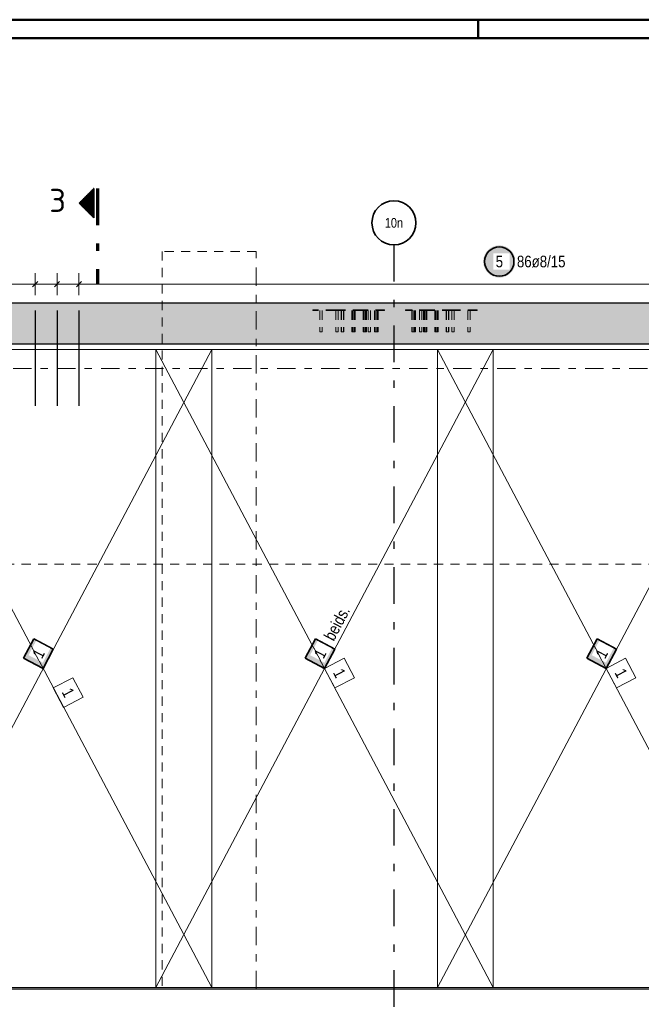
# Model space of a CAD drawing. Header units: millimetres. Extents: x -20 to 91, y -4 to 50.
# Tile 23 of 41: x 24 to 33, y 29 to 42. Entities that reach past the tile are written whole.
import ezdxf
from ezdxf.enums import TextEntityAlignment as Align

# ---------------------------------------------------------------- set-up
doc = ezdxf.new("R2010")
doc.units = ezdxf.units.MM
for name, pattern in [('DASHDOT', [1, 0.5, -0.25, 0, -0.25]), ('DASHDOTX2', [2, 1, -0.5, 0, -0.5]), ('HIDDEN', [0.375, 0.25, -0.125])]:
    doc.linetypes.add(name, pattern=pattern)
doc.layers.add('Achsen', color=7, linetype='Continuous', lineweight=20)
doc.layers.add('Schraffuren', color=7, linetype='Continuous', lineweight=20)
doc.styles.add('Arial Narrow', font='ARIALN.TTF')
doc.styles.add('isocp', font='isocp', dxfattribs={"width": 1.1})

msp = doc.modelspace()

# ---------------------------------------------------------------- hatches: boundary and pattern name
at = {"lineweight": 50}
h = msp.add_hatch(dxfattribs=at)
h.set_pattern_fill('Mau', color=4, scale=0.01, style=0, pattern_type=2)
h.set_pattern_definition([(0, (0, 0), (0, 0.02), [])])
h.paths.add_polyline_path([(25.257623, 39.746322), (25.057623, 39.546322), (25.257623, 39.346322)])
at = {"lineweight": 25, "true_color": 0xffffff}
msp.add_hatch(color=7, dxfattribs=at).paths.add_polyline_path([(31.006771, 38.749551), (31.006637, 38.757229), (31.006235, 38.764897), (31.005566, 38.772547), (31.00463, 38.780169), (31.003429, 38.787753), (31.001964, 38.795291), (31.000236, 38.802774), (30.998249, 38.810191), (30.996004, 38.817535), (30.993503, 38.824795), (30.990752, 38.831964), (30.987751, 38.839033), (30.984506, 38.845993), (30.98102, 38.852835), (30.977297, 38.859551), (30.973342, 38.866133), (30.969159, 38.872573), (30.964755, 38.878864), (30.960133, 38.884996), (30.955301, 38.890964), (30.950263, 38.89676), (30.945026, 38.902376), (30.939596, 38.907806), (30.93398, 38.913043), (30.928184, 38.918081), (30.922217, 38.922913), (30.916084, 38.927535), (30.909794, 38.931939), (30.903353, 38.936121), (30.896771, 38.940076), (30.890055, 38.943799), (30.883213, 38.947286), (30.876253, 38.950531), (30.869185, 38.953531), (30.862016, 38.956283), (30.854755, 38.958783), (30.847411, 38.961028), (30.839994, 38.963016), (30.832512, 38.964743), (30.824974, 38.966209), (30.817389, 38.96741), (30.809767, 38.968346), (30.802118, 38.969015), (30.794449, 38.969417), (30.786771, 38.969551), (30.779093, 38.969417), (30.771425, 38.969015), (30.763775, 38.968346), (30.756153, 38.96741), (30.748569, 38.966209), (30.741031, 38.964743), (30.733548, 38.963016), (30.726131, 38.961028), (30.718787, 38.958783), (30.711527, 38.956283), (30.704358, 38.953531), (30.697289, 38.950531), (30.690329, 38.947286), (30.683487, 38.943799), (30.676771, 38.940076), (30.670189, 38.936121), (30.663749, 38.931939), (30.657458, 38.927535), (30.651326, 38.922913), (30.645358, 38.918081), (30.639562, 38.913043), (30.633946, 38.907806), (30.628516, 38.902376), (30.623279, 38.89676), (30.618241, 38.890964), (30.613409, 38.884996), (30.608787, 38.878864), (30.604383, 38.872573), (30.600201, 38.866133), (30.596246, 38.859551), (30.592523, 38.852835), (30.589036, 38.845993), (30.585791, 38.839033), (30.582791, 38.831964), (30.580039, 38.824795), (30.577539, 38.817535), (30.575294, 38.810191), (30.573306, 38.802774), (30.571579, 38.795291), (30.570113, 38.787753), (30.568912, 38.780169), (30.567976, 38.772547), (30.567307, 38.764897), (30.566905, 38.757229), (30.566771, 38.749551), (30.566905, 38.741873), (30.567307, 38.734204), (30.567976, 38.726555), (30.568912, 38.718933), (30.570113, 38.711348), (30.571579, 38.70381), (30.573306, 38.696328), (30.575294, 38.688911), (30.577539, 38.681567), (30.580039, 38.674306), (30.582791, 38.667137), (30.585791, 38.660069), (30.589036, 38.653109), (30.592523, 38.646267), (30.596246, 38.639551), (30.600201, 38.632969), (30.604383, 38.626528), (30.608787, 38.620238), (30.613409, 38.614105), (30.618241, 38.608138), (30.623279, 38.602342), (30.628516, 38.596726), (30.633946, 38.591296), (30.639562, 38.586059), (30.645358, 38.581021), (30.651326, 38.576189), (30.657458, 38.571567), (30.663749, 38.567163), (30.670189, 38.56298), (30.676771, 38.559025), (30.683487, 38.555302), (30.690329, 38.551816), (30.697289, 38.548571), (30.704358, 38.54557), (30.711527, 38.542819), (30.718787, 38.540318), (30.726131, 38.538073), (30.733548, 38.536086), (30.741031, 38.534358), (30.748569, 38.532893), (30.756153, 38.531692), (30.763775, 38.530756), (30.771425, 38.530087), (30.779093, 38.529685), (30.786771, 38.529551), (30.794449, 38.529685), (30.802118, 38.530087), (30.809767, 38.530756), (30.817389, 38.531692), (30.824974, 38.532893), (30.832512, 38.534358), (30.839994, 38.536086), (30.847411, 38.538073), (30.854755, 38.540318), (30.862016, 38.542819), (30.869185, 38.54557), (30.876253, 38.548571), (30.883213, 38.551816), (30.890055, 38.555302), (30.896771, 38.559025), (30.903353, 38.56298), (30.909794, 38.567163), (30.916084, 38.571567), (30.922217, 38.576189), (30.928184, 38.581021), (30.93398, 38.586059), (30.939596, 38.591296), (30.945026, 38.596726), (30.950263, 38.602342), (30.955301, 38.608138), (30.960133, 38.614105), (30.964755, 38.620238), (30.969159, 38.626528), (30.973342, 38.632969), (30.977297, 38.639551), (30.98102, 38.646267), (30.984506, 38.653109), (30.987751, 38.660069), (30.990752, 38.667137), (30.993503, 38.674306), (30.996004, 38.681567), (30.998249, 38.688911), (31.000236, 38.696328), (31.001964, 38.70381), (31.003429, 38.711348), (31.00463, 38.718933), (31.005566, 38.726555), (31.006235, 38.734204)])
at = {"lineweight": 35, "true_color": 0xffffff}
for points in [[(24.438927, 33.600138), (24.298827, 33.334861), (24.564104, 33.194761), (24.704204, 33.460038)], [(28.278926, 33.600139), (28.138825, 33.334862), (28.404102, 33.194762), (28.544203, 33.460039)], [(32.118922, 33.600145), (31.978822, 33.334868), (32.244099, 33.194768), (32.384199, 33.460045)]]:
    msp.add_hatch(color=7, dxfattribs=at).paths.add_polyline_path(points)
at = {"layer": 'Schraffuren', "lineweight": 13, "true_color": 0xd7ffd7}
msp.add_hatch(color=254, dxfattribs=at).paths.add_polyline_path([(20.414103, 37.619777), (48.104812, 37.619777), (48.104812, 38.179777), (20.414103, 38.179777), (20.40983, 38.079763), (22.914099, 38.079777), (22.914099, 38.027777), (20.414103, 38.027777)])

# ---------------------------------------------------------------- linework, layer by layer
at = {"color": 4, "linetype": 'Continuous', "lineweight": 50}
for p, q in [((87.5, 42.05), (0, 42.05)), ((87.25, 41.8), (1, 41.8))]:
    msp.add_line(p, q, dxfattribs=at)
at = {"color": 4, "linetype": 'Continuous', "lineweight": 50, "ltscale": 0.5}
msp.add_line((30.5, 42.05), (30.5, 41.8), dxfattribs=at)
at = {"color": 2, "linetype": 'Continuous', "lineweight": 35}
for p, q in [((25.057623, 39.546322), (25.257623, 39.746322)), ((25.257623, 39.346322), (25.257623, 39.746322)), ((25.257623, 39.346322), (25.057623, 39.546322))]:
    msp.add_line(p, q, dxfattribs=at)
at = {"color": 1, "linetype": 'DASHDOTX2', "lineweight": 70, "ltscale": 0.5}
msp.add_line((25.307623, 39.746322), (25.307623, 38.446322), dxfattribs=at)
at = {"color": 9, "linetype": 'HIDDEN', "lineweight": 0, "ltscale": 0.5}
for p, q in [((27.472247, 38.887089), (26.186834, 38.887089)), ((26.186834, 38.887089), (26.186834, 28.819765)), ((17.070747, 34.619518), (48.40532, 34.619518)), ((26.186834, 28.819765), (27.472247, 28.819765))]:
    msp.add_line(p, q, dxfattribs=at)
at = {"color": 9, "linetype": 'DASHDOT', "lineweight": 0, "ltscale": 0.5}
for p, q in [((27.472247, 28.819765), (27.472247, 38.887089)), ((48.40532, 37.290911), (17.070747, 37.290911))]:
    msp.add_line(p, q, dxfattribs=at)
at = {"color": 5, "linetype": 'Continuous', "lineweight": 18, "ltscale": 0.5}
for p, q in [((24.456215, 38.291139), (24.456215, 38.591139)), ((24.754893, 38.291139), (24.754893, 38.591139)), ((25.05357, 38.291139), (25.05357, 38.591139)), ((45.960979, 38.441139), (20.573411, 38.441139))]:
    msp.add_line(p, q, dxfattribs=at)
at = {"color": 3, "linetype": 'Continuous', "lineweight": 25, "ltscale": 0.5}
for p, q in [((24.42086, 38.405783), (24.491571, 38.476494)), ((24.719537, 38.405783), (24.790248, 38.476494)), ((25.018214, 38.405783), (25.088925, 38.476494)), ((24.456215, 38.079763), (24.456215, 36.779763)), ((24.754893, 38.079763), (24.754893, 36.779763)), ((25.05357, 38.079763), (25.05357, 36.779763))]:
    msp.add_line(p, q, dxfattribs=at)
at = {"color": 6, "linetype": 'HIDDEN', "lineweight": 13, "ltscale": 0.5}
for p, q in [((28.543968, 38.089763), (28.244212, 38.089763)), ((28.244212, 38.089763), (28.244212, 38.079763)), ((28.543968, 38.079763), (28.244212, 38.079763)), ((28.338212, 38.079763), (28.338212, 37.789763)), ((28.370212, 38.079763), (28.370212, 37.789763)), ((28.54114, 38.089763), (28.54114, 38.079763)), ((28.600537, 38.089763), (28.543968, 38.089763)), ((28.543968, 38.089763), (28.543968, 38.079763)), ((28.600537, 38.079763), (28.543968, 38.079763)), ((28.558212, 38.079763), (28.558212, 37.789763)), ((28.590212, 38.079763), (28.590212, 37.789763)), ((28.597708, 38.089763), (28.597708, 38.079763)), ((28.911664, 38.089763), (28.600537, 38.089763)), ((28.600537, 38.089763), (28.600537, 38.079763)), ((28.911664, 38.079763), (28.600537, 38.079763)), ((28.631206, 38.079763), (28.631206, 37.789763)), ((28.634034, 38.079763), (28.634034, 37.789763)), ((28.663206, 38.079763), (28.663206, 37.789763)), ((28.666034, 38.079763), (28.666034, 37.789763)), ((28.775455, 38.079763), (28.775455, 37.789763)), ((28.778212, 38.079763), (28.778212, 37.789763)), ((28.789598, 38.079763), (28.789598, 37.789763)), ((28.807455, 38.079763), (28.807455, 37.789763)), ((28.810212, 38.079763), (28.810212, 37.789763)), ((28.821598, 38.079763), (28.821598, 37.789763)), ((29.222791, 38.089763), (28.911664, 38.089763)), ((29.222791, 38.079763), (28.911664, 38.079763)), ((28.931019, 38.079763), (28.931019, 37.789763)), ((28.945161, 38.079763), (28.945161, 37.789763)), ((28.963019, 38.079763), (28.963019, 37.789763)), ((28.977161, 38.079763), (28.977161, 37.789763)), ((28.998212, 38.079763), (28.998212, 37.789763)), ((29.030212, 38.079763), (29.030212, 37.789763)), ((29.086582, 38.079763), (29.086582, 37.789763)), ((29.100725, 38.079763), (29.100725, 37.789763)), ((29.118582, 38.079763), (29.118582, 37.789763)), ((29.124212, 38.089763), (29.124212, 38.079763)), ((29.132725, 38.079763), (29.132725, 37.789763)), ((29.163394, 38.089763), (29.163394, 38.079763)), ((29.166222, 38.089763), (29.166222, 38.079763)), ((29.219962, 38.089763), (29.219962, 38.079763)), ((29.222791, 38.089763), (29.222791, 38.079763)), ((29.508462, 38.089763), (29.505633, 38.089763)), ((29.505633, 38.089763), (29.505633, 38.079763)), ((29.508462, 38.079763), (29.505633, 38.079763)), ((29.819589, 38.089763), (29.508462, 38.089763)), ((29.508462, 38.089763), (29.508462, 38.079763)), ((29.819589, 38.079763), (29.508462, 38.079763)), ((29.562202, 38.089763), (29.562202, 38.079763)), ((29.56503, 38.089763), (29.56503, 38.079763)), ((29.595699, 38.079763), (29.595699, 37.789763)), ((29.604212, 38.089763), (29.604212, 38.079763)), ((29.609841, 38.079763), (29.609841, 37.789763)), ((29.627699, 38.079763), (29.627699, 37.789763)), ((29.641841, 38.079763), (29.641841, 37.789763)), ((29.698212, 38.079763), (29.698212, 37.789763)), ((29.730212, 38.079763), (29.730212, 37.789763)), ((29.751263, 38.079763), (29.751263, 37.789763)), ((29.765405, 38.079763), (29.765405, 37.789763)), ((29.783263, 38.079763), (29.783263, 37.789763)), ((29.797405, 38.079763), (29.797405, 37.789763)), ((30.130716, 38.089763), (29.819589, 38.089763)), ((30.130716, 38.079763), (29.819589, 38.079763)), ((29.906826, 38.079763), (29.906826, 37.789763)), ((29.918212, 38.079763), (29.918212, 37.789763)), ((29.920968, 38.079763), (29.920968, 37.789763)), ((29.938826, 38.079763), (29.938826, 37.789763)), ((29.950212, 38.079763), (29.950212, 37.789763)), ((29.952968, 38.079763), (29.952968, 37.789763)), ((30.06239, 38.079763), (30.06239, 37.789763)), ((30.065218, 38.079763), (30.065218, 37.789763)), ((30.09439, 38.079763), (30.09439, 37.789763)), ((30.097218, 38.079763), (30.097218, 37.789763)), ((30.127887, 38.089763), (30.127887, 38.079763)), ((30.187284, 38.089763), (30.130716, 38.089763)), ((30.130716, 38.089763), (30.130716, 38.079763)), ((30.187284, 38.079763), (30.130716, 38.079763)), ((30.138212, 38.079763), (30.138212, 37.789763)), ((30.170212, 38.079763), (30.170212, 37.789763)), ((30.184456, 38.089763), (30.184456, 38.079763)), ((30.484212, 38.089763), (30.187284, 38.089763)), ((30.187284, 38.089763), (30.187284, 38.079763)), ((30.484212, 38.079763), (30.187284, 38.079763)), ((30.358212, 38.079763), (30.358212, 37.789763)), ((30.390212, 38.079763), (30.390212, 37.789763)), ((30.484212, 38.089763), (30.484212, 38.079763)), ((28.33943, 37.789763), (28.338212, 37.789763)), ((28.342898, 37.789763), (28.33943, 37.789763)), ((28.348089, 37.789763), (28.342898, 37.789763)), ((28.354212, 37.789763), (28.348089, 37.789763)), ((28.360335, 37.789763), (28.354212, 37.789763)), ((28.365526, 37.789763), (28.360335, 37.789763)), ((28.368994, 37.789763), (28.365526, 37.789763)), ((28.370212, 37.789763), (28.368994, 37.789763)), ((28.55943, 37.789763), (28.558212, 37.789763)), ((28.562898, 37.789763), (28.55943, 37.789763)), ((28.568089, 37.789763), (28.562898, 37.789763)), ((28.574212, 37.789763), (28.568089, 37.789763)), ((28.580335, 37.789763), (28.574212, 37.789763)), ((28.585526, 37.789763), (28.580335, 37.789763)), ((28.588994, 37.789763), (28.585526, 37.789763)), ((28.590212, 37.789763), (28.588994, 37.789763)), ((28.632424, 37.789763), (28.631206, 37.789763)), ((28.634034, 37.789763), (28.632424, 37.789763)), ((28.635252, 37.789763), (28.634034, 37.789763)), ((28.63872, 37.789763), (28.635252, 37.789763)), ((28.643911, 37.789763), (28.63872, 37.789763)), ((28.650034, 37.789763), (28.643911, 37.789763)), ((28.656157, 37.789763), (28.650034, 37.789763)), ((28.661348, 37.789763), (28.656157, 37.789763)), ((28.664816, 37.789763), (28.661348, 37.789763)), ((28.666034, 37.789763), (28.664816, 37.789763)), ((28.776673, 37.789763), (28.775455, 37.789763)), ((28.778212, 37.789763), (28.776673, 37.789763)), ((28.77943, 37.789763), (28.778212, 37.789763)), ((28.782898, 37.789763), (28.77943, 37.789763)), ((28.788089, 37.789763), (28.782898, 37.789763)), ((28.789598, 37.789763), (28.788089, 37.789763)), ((28.790816, 37.789763), (28.789598, 37.789763)), ((28.794284, 37.789763), (28.790816, 37.789763)), ((28.799475, 37.789763), (28.794284, 37.789763)), ((28.805598, 37.789763), (28.799475, 37.789763)), ((28.811721, 37.789763), (28.805598, 37.789763)), ((28.816911, 37.789763), (28.811721, 37.789763)), ((28.82038, 37.789763), (28.816911, 37.789763)), ((28.821598, 37.789763), (28.82038, 37.789763)), ((28.932237, 37.789763), (28.931019, 37.789763)), ((28.935705, 37.789763), (28.932237, 37.789763)), ((28.940896, 37.789763), (28.935705, 37.789763)), ((28.945161, 37.789763), (28.940896, 37.789763)), ((28.946379, 37.789763), (28.945161, 37.789763)), ((28.949847, 37.789763), (28.946379, 37.789763)), ((28.955038, 37.789763), (28.949847, 37.789763)), ((28.961161, 37.789763), (28.955038, 37.789763)), ((28.967284, 37.789763), (28.961161, 37.789763)), ((28.972475, 37.789763), (28.967284, 37.789763)), ((28.975943, 37.789763), (28.972475, 37.789763)), ((28.977161, 37.789763), (28.975943, 37.789763)), ((28.99943, 37.789763), (28.998212, 37.789763)), ((29.002898, 37.789763), (28.99943, 37.789763)), ((29.008089, 37.789763), (29.002898, 37.789763)), ((29.014212, 37.789763), (29.008089, 37.789763)), ((29.020335, 37.789763), (29.014212, 37.789763)), ((29.025526, 37.789763), (29.020335, 37.789763)), ((29.028994, 37.789763), (29.025526, 37.789763)), ((29.030212, 37.789763), (29.028994, 37.789763)), ((29.0878, 37.789763), (29.086582, 37.789763)), ((29.091269, 37.789763), (29.0878, 37.789763)), ((29.096459, 37.789763), (29.091269, 37.789763)), ((29.100725, 37.789763), (29.096459, 37.789763)), ((29.101942, 37.789763), (29.100725, 37.789763)), ((29.105411, 37.789763), (29.101942, 37.789763)), ((29.110602, 37.789763), (29.105411, 37.789763)), ((29.116725, 37.789763), (29.110602, 37.789763)), ((29.122847, 37.789763), (29.116725, 37.789763)), ((29.128038, 37.789763), (29.122847, 37.789763)), ((29.131507, 37.789763), (29.128038, 37.789763)), ((29.132725, 37.789763), (29.131507, 37.789763)), ((29.596917, 37.789763), (29.595699, 37.789763)), ((29.600386, 37.789763), (29.596917, 37.789763)), ((29.605576, 37.789763), (29.600386, 37.789763)), ((29.609841, 37.789763), (29.605576, 37.789763)), ((29.611059, 37.789763), (29.609841, 37.789763)), ((29.614528, 37.789763), (29.611059, 37.789763)), ((29.619719, 37.789763), (29.614528, 37.789763)), ((29.625841, 37.789763), (29.619719, 37.789763)), ((29.631964, 37.789763), (29.625841, 37.789763)), ((29.637155, 37.789763), (29.631964, 37.789763)), ((29.640624, 37.789763), (29.637155, 37.789763)), ((29.641841, 37.789763), (29.640624, 37.789763)), ((29.69943, 37.789763), (29.698212, 37.789763)), ((29.702898, 37.789763), (29.69943, 37.789763)), ((29.708089, 37.789763), (29.702898, 37.789763)), ((29.714212, 37.789763), (29.708089, 37.789763)), ((29.720335, 37.789763), (29.714212, 37.789763)), ((29.725526, 37.789763), (29.720335, 37.789763)), ((29.728994, 37.789763), (29.725526, 37.789763)), ((29.730212, 37.789763), (29.728994, 37.789763)), ((29.752481, 37.789763), (29.751263, 37.789763)), ((29.755949, 37.789763), (29.752481, 37.789763)), ((29.76114, 37.789763), (29.755949, 37.789763)), ((29.765405, 37.789763), (29.76114, 37.789763)), ((29.766623, 37.789763), (29.765405, 37.789763)), ((29.770091, 37.789763), (29.766623, 37.789763)), ((29.775282, 37.789763), (29.770091, 37.789763)), ((29.781405, 37.789763), (29.775282, 37.789763)), ((29.787528, 37.789763), (29.781405, 37.789763)), ((29.792719, 37.789763), (29.787528, 37.789763)), ((29.796187, 37.789763), (29.792719, 37.789763)), ((29.797405, 37.789763), (29.796187, 37.789763)), ((29.908044, 37.789763), (29.906826, 37.789763)), ((29.911513, 37.789763), (29.908044, 37.789763)), ((29.916703, 37.789763), (29.911513, 37.789763)), ((29.918212, 37.789763), (29.916703, 37.789763)), ((29.91943, 37.789763), (29.918212, 37.789763)), ((29.920968, 37.789763), (29.91943, 37.789763)), ((29.922186, 37.789763), (29.920968, 37.789763)), ((29.925655, 37.789763), (29.922186, 37.789763)), ((29.930845, 37.789763), (29.925655, 37.789763)), ((29.936968, 37.789763), (29.930845, 37.789763)), ((29.943091, 37.789763), (29.936968, 37.789763)), ((29.948282, 37.789763), (29.943091, 37.789763)), ((29.95175, 37.789763), (29.948282, 37.789763)), ((29.952968, 37.789763), (29.95175, 37.789763)), ((30.063608, 37.789763), (30.06239, 37.789763)), ((30.065218, 37.789763), (30.063608, 37.789763)), ((30.066436, 37.789763), (30.065218, 37.789763)), ((30.069904, 37.789763), (30.066436, 37.789763)), ((30.075095, 37.789763), (30.069904, 37.789763)), ((30.081218, 37.789763), (30.075095, 37.789763)), ((30.087341, 37.789763), (30.081218, 37.789763)), ((30.092532, 37.789763), (30.087341, 37.789763)), ((30.096, 37.789763), (30.092532, 37.789763)), ((30.097218, 37.789763), (30.096, 37.789763)), ((30.13943, 37.789763), (30.138212, 37.789763)), ((30.142898, 37.789763), (30.13943, 37.789763)), ((30.148089, 37.789763), (30.142898, 37.789763)), ((30.154212, 37.789763), (30.148089, 37.789763)), ((30.160335, 37.789763), (30.154212, 37.789763)), ((30.165526, 37.789763), (30.160335, 37.789763)), ((30.168994, 37.789763), (30.165526, 37.789763)), ((30.170212, 37.789763), (30.168994, 37.789763)), ((30.35943, 37.789763), (30.358212, 37.789763)), ((30.362898, 37.789763), (30.35943, 37.789763)), ((30.368089, 37.789763), (30.362898, 37.789763)), ((30.374212, 37.789763), (30.368089, 37.789763)), ((30.380335, 37.789763), (30.374212, 37.789763)), ((30.385526, 37.789763), (30.380335, 37.789763)), ((30.388994, 37.789763), (30.385526, 37.789763)), ((30.390212, 37.789763), (30.388994, 37.789763))]:
    msp.add_line(p, q, dxfattribs=at)
at = {"color": 7, "linetype": 'Continuous', "lineweight": 18, "ltscale": 0.5}
for p, q in [((22.264104, 28.839766), (26.864103, 37.549755)), ((25.820603, 37.549755), (23.074103, 37.549752)), ((26.864103, 37.549755), (25.820603, 37.549755)), ((30.704102, 37.549758), (26.104103, 37.549755)), ((30.704102, 37.549758), (26.104103, 28.839765)), ((26.104103, 37.549755), (26.104103, 28.839765)), ((26.864103, 28.839766), (26.864103, 37.549755)), ((34.544098, 37.549764), (29.9441, 37.549764)), ((29.9441, 37.549764), (29.9441, 28.839771)), ((29.9441, 28.839771), (34.544098, 37.549764)), ((30.704102, 28.839765), (30.704102, 37.549758)), ((22.264104, 28.839766), (26.864103, 28.839766)), ((26.104103, 28.839765), (30.704102, 28.839765)), ((26.104103, 28.839765), (26.104103, 28.839765)), ((29.9441, 28.839771), (34.544098, 28.839774))]:
    msp.add_line(p, q, dxfattribs=at)
at = {"color": 9, "linetype": 'Continuous', "lineweight": 0, "ltscale": 0.5}
for p, q in [((26.864102, 37.549757), (23.074103, 37.549752)), ((30.704102, 37.549758), (26.104103, 37.549755)), ((26.104103, 37.549755), (26.104103, 28.839765)), ((26.864102, 28.839767), (26.864102, 37.549757)), ((33.143108, 37.549761), (29.944103, 37.549757)), ((29.944103, 37.549757), (29.944103, 28.839765)), ((30.704102, 28.839765), (30.704102, 37.549758)), ((28.80948, 33.069584), (28.66938, 33.334861)), ((32.649481, 33.069585), (32.50938, 33.334862)), ((28.404103, 33.19476), (28.544203, 32.929484)), ((32.244103, 33.194761), (32.384204, 32.929484)), ((24.969331, 33.069867), (24.704054, 32.929767)), ((25.109432, 32.80459), (24.969331, 33.069867)), ((28.544203, 32.929484), (28.80948, 33.069584)), ((32.384204, 32.929484), (32.649481, 33.069585)), ((24.704054, 32.929767), (24.844155, 32.66449)), ((24.844155, 32.66449), (25.109432, 32.80459)), ((22.264103, 28.839767), (26.864102, 28.839767)), ((26.104103, 28.839765), (30.704102, 28.839765)), ((26.104103, 28.839765), (26.104103, 28.839765)), ((29.944103, 28.839765), (34.544102, 28.839765))]:
    msp.add_line(p, q, dxfattribs=at)
at = {"color": 2, "linetype": 'Continuous', "lineweight": 35, "ltscale": 0.5}
for p, q in [((24.438927, 33.600138), (24.298827, 33.334861)), ((24.704204, 33.460038), (24.438927, 33.600138)), ((28.278926, 33.600139), (28.138825, 33.334862)), ((28.544203, 33.460039), (28.278926, 33.600139)), ((32.118922, 33.600145), (31.978822, 33.334868)), ((32.384199, 33.460045), (32.118922, 33.600145)), ((24.298827, 33.334861), (24.564104, 33.194761)), ((24.564104, 33.194761), (24.704204, 33.460038)), ((28.138825, 33.334862), (28.404102, 33.194762)), ((28.404102, 33.194762), (28.544203, 33.460039)), ((31.978822, 33.334868), (32.244099, 33.194768)), ((32.244099, 33.194768), (32.384199, 33.460045))]:
    msp.add_line(p, q, dxfattribs=at)
msp.add_circle((30.786771, 38.749551), 0.2, dxfattribs=at)
at = {"layer": 'Achsen', "color": 3, "linetype": 'DASHDOTX2', "lineweight": 25, "ltscale": 0.5}
msp.add_line((29.349032, 38.97742), (29.349032, 27.794799), dxfattribs=at)
at = {"layer": 'Achsen', "color": 3, "linetype": 'Continuous', "lineweight": 25}
msp.add_line((46.124103, 28.819765), (23.014103, 28.819765), dxfattribs=at)
at = {"layer": 'Achsen', "color": 2, "linetype": 'Continuous', "lineweight": 35}
msp.add_circle((29.349032, 39.27742), 0.3, dxfattribs=at)
at = {"layer": 'Schraffuren', "color": 3, "linetype": 'Continuous', "lineweight": 25}
for p, q in [((48.104812, 38.179777), (20.414103, 38.179777)), ((44.371667, 37.619763), (23.014103, 37.619763))]:
    msp.add_line(p, q, dxfattribs=at)

# ---------------------------------------------------------------- texts
at = {"color": 2, "lineweight": 35, "style": 'isocp', "width": 1.15}
msp.add_text('3', height=0.315, dxfattribs=at).set_placement((24.762935, 39.425888), align=Align.CENTER)
at = {"color": 9, "lineweight": 0, "char_height": 0.1575, "attachment_point": 1, "line_spacing_factor": 0.9, "style": 'Arial Narrow'}
for insert, rotation in [((28.653258, 33.212819), 297.8398349), ((32.493258, 33.212819), 297.8398298), ((24.953209, 32.947825), 297.8398367)]:
    msp.add_mtext('1', dxfattribs=dict(at, insert=insert, rotation=rotation))
at = {"layer": 'Achsen', "color": 3, "lineweight": 25, "style": 'Arial Narrow'}
msp.add_text('10n', height=0.13, dxfattribs=at).set_placement((29.349032, 39.27742), align=Align.MIDDLE_CENTER)

# ---------------------------------------------------------------- next in the draw order: texts
at = {"color": 2, "lineweight": 35, "char_height": 0.1575, "attachment_point": 1, "line_spacing_factor": 0.9, "style": 'Arial Narrow', "bg_fill": 3, "box_fill_scale": 1.2, "bg_fill_color": 256, "bg_fill_true_color": 13158600, "bg_fill_transparency": 0}
for s, insert in [('86ø8/15', (31.026771, 38.828301)), ('5', (30.737159, 38.828301))]:
    msp.add_mtext(s, dxfattribs=dict(at, insert=insert))
at = {"color": 2, "lineweight": 35, "attachment_point": 1, "line_spacing_factor": 0.9, "style": 'Arial Narrow', "bg_fill": 3, "box_fill_scale": 1.2, "bg_fill_color": 256, "bg_fill_true_color": 13158600, "bg_fill_transparency": 0}
for s, insert, char_height, rotation in [('beids.', (28.386793, 33.63308), 0.16, 62.1601878), ('1', (24.408711, 33.390356), 0.1575, 62.1601599), ('1', (28.24871, 33.390356), 0.1575, 62.1601728), ('1', (32.088706, 33.390363), 0.1575, 62.1601728)]:
    msp.add_mtext(s, dxfattribs=dict(at, insert=insert, char_height=char_height, rotation=rotation))

# ---------------------------------------------------------------- next in the draw order: linework, layer by layer
at = {"color": 9, "linetype": 'Continuous', "lineweight": 0, "ltscale": 0.5}
for p, q in [((26.104103, 37.549755), (30.704102, 28.839765)), ((34.544102, 28.839765), (29.944103, 37.549757)), ((26.864102, 28.839767), (22.544006, 37.019767)), ((28.66938, 33.334861), (28.404103, 33.19476)), ((32.50938, 33.334862), (32.244103, 33.194761))]:
    msp.add_line(p, q, dxfattribs=at)

doc.saveas('drawing.dxf')
